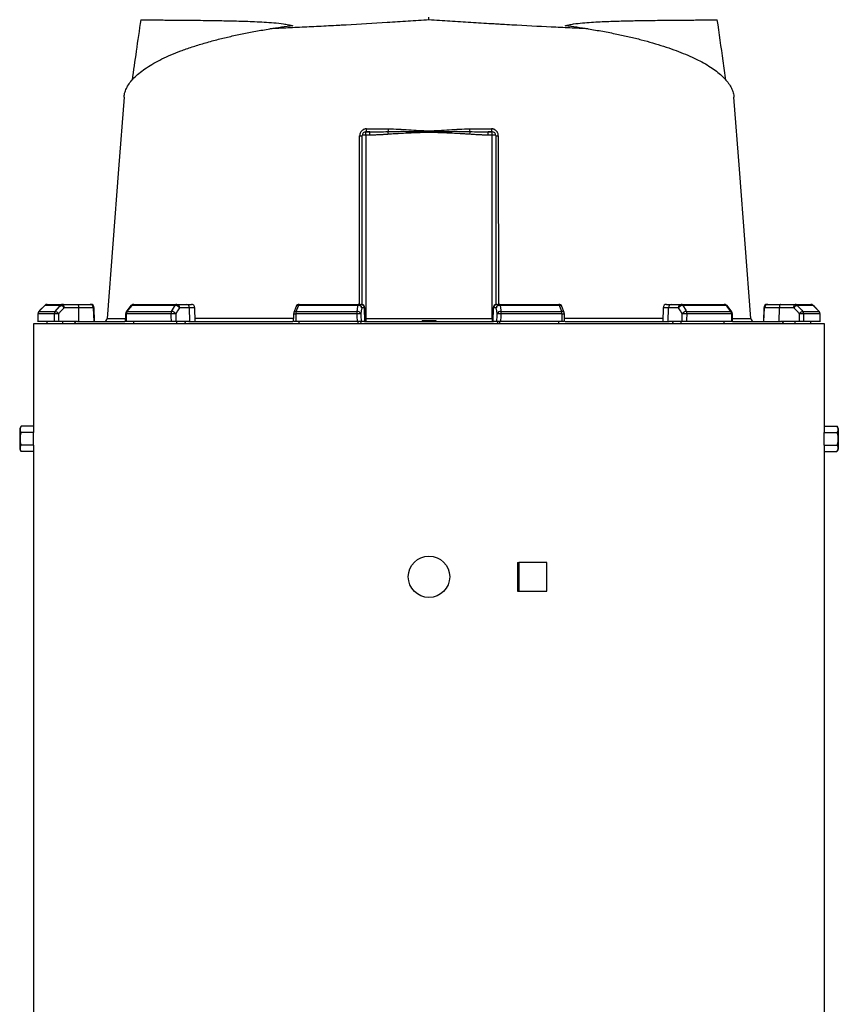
# Model space of a CAD drawing. Header units: millimetres. Extents: x 2532 to 4347, y 842 to 6038.
# Tile 7 of 9: x 2597 to 4021, y 3440 to 5153. Entities that reach past the tile are written whole.
import ezdxf

# ---------------------------------------------------------------- set-up
doc = ezdxf.new("R2010")
doc.units = ezdxf.units.MM
doc.header["$LTSCALE"] = 2

msp = doc.modelspace()

# ---------------------------------------------------------------- linework, layer by layer
at = {"color": 7, "linetype": 'Continuous', "lineweight": 25}
for p, q in [((3309.4, 5152.8), (3309.4, 5157.8)), ((3193.4, 4657.5), (3193.4, 4951.8)), ((3199.4, 4952.3), (3199.4, 4957.8)), ((3199.4, 4957.8), (3206.2, 4957.8)), ((3199.4, 4952.3), (3199.4, 4633.2)), ((3206.2, 4952.3), (3199.4, 4952.3)), ((3206.2, 4952.3), (3206.2, 4957.8)), ((3412.6, 4952.3), (3412.6, 4957.8)), ((3412.6, 4957.8), (3419.4, 4957.8)), ((3419.4, 4952.3), (3412.6, 4952.3)), ((3419.4, 4952.3), (3419.4, 4957.8)), ((3419.4, 4633.2), (3419.4, 4952.3)), ((3425.4, 4951.8), (3425.4, 4657.5)), ((2640.9, 4656), (2630.5, 4645.5)), ((2630.6, 4645.5), (2658.9, 4645.5)), ((2668.7, 4656), (2641, 4656)), ((2645.2, 4657.8), (2672.7, 4657.8)), ((2672.7, 4657.8), (2697.9, 4657.8)), ((2700, 4652), (2674.7, 4652)), ((2697.9, 4657.8), (2719.9, 4657.8)), ((2700.3, 4627.8), (2700, 4652)), ((2725.9, 4652), (2700, 4652)), ((2719.9, 4657.8), (2721, 4657.8)), ((2726.7, 4627.8), (2725.9, 4652)), ((2727.8, 4627.8), (2727, 4652)), ((2791, 4655.5), (2782.7, 4645)), ((2784.2, 4645.5), (2861.6, 4645.5)), ((2868, 4656), (2792.5, 4656)), ((2795.7, 4657.8), (2870.8, 4657.8)), ((2870.8, 4657.8), (2888, 4657.8)), ((2892.6, 4652), (2875.4, 4652)), ((2888, 4657.8), (2896, 4657.8)), ((2893.3, 4627.8), (2892.6, 4652)), ((2902.9, 4627.8), (2902, 4652)), ((3078.2, 4653.9), (3074.3, 4643.4)), ((3078.5, 4645.5), (3184.2, 4645.5)), ((3185.6, 4656), (3082.4, 4656)), ((3083.8, 4657.8), (3186.4, 4657.8)), ((3186.4, 4657.8), (3191.1, 4657.8)), ((3191.1, 4657.8), (3191.6, 4657.8)), ((3197, 4652), (3192.3, 4652)), ((3197.8, 4627.8), (3197, 4652)), ((3198.4, 4627.8), (3197.6, 4652)), ((3421.2, 4652), (3420.4, 4627.8)), ((3421, 4627.8), (3421.8, 4652)), ((3426.5, 4652), (3421.8, 4652)), ((3427.2, 4657.8), (3427.7, 4657.8)), ((3427.7, 4657.8), (3432.4, 4657.8)), ((3432.4, 4657.8), (3535, 4657.8)), ((3536.4, 4656), (3433.2, 4656)), ((3434.6, 4645.5), (3540.3, 4645.5)), ((3544.5, 4643.4), (3540.6, 4653.9)), ((3716.8, 4652), (3715.9, 4627.8)), ((3722.8, 4657.8), (3730.8, 4657.8)), ((3725.5, 4627.8), (3726.2, 4652)), ((3743.5, 4652), (3726.2, 4652)), ((3730.8, 4657.8), (3748, 4657.8)), ((3748, 4657.8), (3823.1, 4657.8)), ((3826.4, 4656), (3750.8, 4656)), ((3757.3, 4645.5), (3834.6, 4645.5)), ((3836.1, 4645), (3827.8, 4655.5)), ((3891.8, 4652), (3891, 4627.8)), ((3892.1, 4627.8), (3893, 4652)), ((3918.9, 4652), (3893, 4652)), ((3897.8, 4657.8), (3898.9, 4657.8)), ((3898.9, 4657.8), (3920.9, 4657.8)), ((3918.6, 4627.8), (3918.9, 4652)), ((3944.1, 4652), (3918.9, 4652)), ((3920.9, 4657.8), (3946.1, 4657.8)), ((3946.1, 4657.8), (3973.6, 4657.8)), ((3977.8, 4656), (3950.1, 4656)), ((3959.9, 4645.5), (3988.2, 4645.5)), ((3988.3, 4645.5), (3977.9, 4656)), ((3988.3, 4645.5), (3977.9, 4656)), ((2657.4, 4627.8), (2628.8, 4627.8)), ((2657.3, 4641.3), (2628.9, 4641.3)), ((2645.2, 4623.8), (2645.2, 4627.8)), ((2698, 4627.8), (2665.2, 4627.8)), ((2672.7, 4623.8), (2672.7, 4627.8)), ((2692, 4623.8), (2695.7, 4627.8)), ((2698, 4627.8), (2780.3, 4627.8)), ((2860.8, 4627.8), (2782.5, 4627.8)), ((2860.4, 4641.3), (2782.8, 4641.3)), ((2795.7, 4623.8), (2795.7, 4627.8)), ((2891.8, 4627.8), (2869.3, 4627.8)), ((2870.8, 4623.8), (2870.8, 4627.8)), ((2884, 4623.8), (2886.5, 4627.8)), ((2891.8, 4627.8), (3072.8, 4627.8)), ((3184.3, 4627.8), (3077.4, 4627.8)), ((3183.9, 4641.3), (3077.9, 4641.3)), ((3083.8, 4623.8), (3083.8, 4627.8)), ((3186.4, 4623.8), (3186.4, 4627.8)), ((3190.7, 4627.8), (3190, 4623.8)), ((3197.4, 4627.8), (3191.3, 4627.8)), ((3197.4, 4627.8), (3421.4, 4627.8)), ((3199.4, 4633.2), (3199.4, 4627.8)), ((3199.4, 4633.2), (3419.4, 4633.2)), ((3297.3, 4629.8), (3297.4, 4627.8)), ((3297.3, 4629.8), (3309.4, 4629.8)), ((3309.4, 4629.8), (3309.4, 4627.8)), ((3309.4, 4629.8), (3321.5, 4629.8)), ((3321.5, 4629.8), (3321.4, 4627.8)), ((3419.4, 4633.2), (3419.4, 4627.8)), ((3427.5, 4627.8), (3421.4, 4627.8)), ((3428.2, 4627.8), (3428.9, 4623.8)), ((3432.4, 4623.8), (3432.4, 4627.8)), ((3541.4, 4627.8), (3434.5, 4627.8)), ((3540.9, 4641.3), (3435, 4641.3)), ((3535, 4623.8), (3535, 4627.8)), ((3546.2, 4627.8), (3727.1, 4627.8)), ((3749.5, 4627.8), (3727.1, 4627.8)), ((3732.3, 4627.8), (3734.9, 4623.8)), ((3748, 4623.8), (3748, 4627.8)), ((3836.3, 4627.8), (3758, 4627.8)), ((3836, 4641.3), (3758.4, 4641.3)), ((3823.1, 4623.8), (3823.1, 4627.8)), ((3838.5, 4627.8), (3920.8, 4627.8)), ((3868.8, 4633.3), (3868.8, 4633.3)), ((3953.7, 4627.8), (3920.8, 4627.8)), ((3923.1, 4627.8), (3926.9, 4623.8)), ((3946.1, 4623.8), (3946.1, 4627.8)), ((3990, 4627.8), (3961.4, 4627.8)), ((3989.9, 4641.3), (3961.5, 4641.3)), ((3973.6, 4623.8), (3973.6, 4627.8)), ((2621.4, 4623.8), (2621.4, 4445.7)), ((3997.4, 4623.8), (2621.4, 4623.8)), ((3997.4, 4445.7), (3997.4, 4623.8)), ((2599.7, 4445.7), (2597.4, 4441.8)), ((2597.4, 4441.8), (2597.4, 4423.8)), ((2621.4, 4445.7), (2599.7, 4445.7)), ((3997.4, 4445.7), (4019.1, 4445.7)), ((4021.4, 4441.8), (4019.1, 4445.7)), ((4021.4, 4441.8), (4021.4, 4423.8)), ((2597.4, 4423.8), (2597.4, 4405.8)), ((2621.7, 4434.7), (2599.7, 4434.7)), ((2621.7, 4412.8), (2621.7, 4434.7)), ((3997.1, 4412.8), (3997.1, 4434.7)), ((3997.1, 4434.7), (4019.1, 4434.7)), ((4021.4, 4423.8), (4021.4, 4405.8)), ((2597.4, 4405.8), (2599.7, 4401.8)), ((2621.7, 4412.8), (2599.7, 4412.8)), ((3997.1, 4412.8), (4019.1, 4412.8)), ((4019.1, 4401.8), (4021.4, 4405.8)), ((2621.4, 4401.8), (2599.7, 4401.8)), ((2621.4, 4401.8), (2621.4, 2373.8)), ((3997.4, 2373.8), (3997.4, 4401.8)), ((3997.4, 4401.8), (4019.1, 4401.8)), ((3463.2, 4208.8), (3463.2, 4158.8)), ((3463.2, 4208.8), (3465.9, 4208.8)), ((3465.9, 4208.8), (3465.9, 4158.8)), ((3514.2, 4208.8), (3465.9, 4208.8)), ((3514.2, 4158.8), (3514.2, 4208.8)), ((3463.2, 4158.8), (3465.9, 4158.8)), ((3465.9, 4158.8), (3514.2, 4158.8))]:
    msp.add_line(p, q, dxfattribs=at)
at = {"color": 8, "linetype": 'Continuous', "lineweight": 25}
for p, q in [((2630.5, 4645.5), (2630.6, 4645.5)), ((2640.9, 4656), (2641, 4656)), ((2727, 4652), (2725.9, 4652)), ((2902, 4652), (2892.6, 4652)), ((3197.6, 4652), (3197, 4652)), ((3421.8, 4652), (3421.2, 4652)), ((3726.2, 4652), (3716.8, 4652)), ((3893, 4652), (3891.8, 4652)), ((3977.8, 4656), (3977.9, 4656)), ((3988.2, 4645.5), (3988.3, 4645.5)), ((2628.8, 4641.3), (2628.9, 4641.3)), ((3989.9, 4641.3), (3990, 4641.3))]:
    msp.add_line(p, q, dxfattribs=at)
at = {"color": 7, "linetype": 'Continuous', "lineweight": 25, "flags": 128}
for points in [[(2778.9, 5018.5), (2769.4, 4893), (2749.8, 4633.3)], [(3869, 4633.3), (3849.4, 4893), (3839.9, 5018.5)], [(2641, 4656), (2632.6, 4647.5), (2630.6, 4645.5)], [(2658.9, 4645.5), (2666.8, 4654), (2668.7, 4656)], [(2674.7, 4652), (2669.8, 4646.6), (2665, 4641.5)], [(2674.7, 4652), (2674.7, 4653.1), (2674.5, 4654.2), (2674.4, 4655.2), (2674.1, 4656.1), (2673.8, 4656.8), (2673.4, 4657.3), (2673.1, 4657.7), (2672.7, 4657.8)], [(2697.9, 4657.8), (2698.3, 4657.7), (2698.7, 4657.3), (2699, 4656.8), (2699.3, 4656.1), (2699.6, 4655.2), (2699.8, 4654.2), (2699.9, 4653.1), (2700, 4652)], [(2792.5, 4656), (2785.8, 4647.5), (2784.2, 4645.5)], [(2861.6, 4645.5), (2866.8, 4654), (2868, 4656)], [(2875.4, 4652), (2872.1, 4646.6), (2868.9, 4641.5)], [(3082.4, 4656), (3079.2, 4647.5), (3078.5, 4645.5)], [(3184.2, 4645.5), (3185.4, 4654), (3185.6, 4656)], [(3185.6, 4656), (3185.7, 4656.4), (3185.8, 4656.8), (3185.9, 4657.1), (3186, 4657.3), (3186.1, 4657.5), (3186.2, 4657.6), (3186.3, 4657.7), (3186.4, 4657.8)], [(3192.3, 4652), (3191.6, 4646.6), (3190.9, 4641.5)], [(3428, 4641.5), (3427.3, 4646.6), (3426.5, 4652)], [(3433.2, 4656), (3433.1, 4656.4), (3433, 4656.8), (3432.9, 4657.1), (3432.8, 4657.3), (3432.7, 4657.5), (3432.6, 4657.6), (3432.5, 4657.7), (3432.4, 4657.8)], [(3433.2, 4656), (3434.4, 4647.5), (3434.6, 4645.5)], [(3540.3, 4645.5), (3537.2, 4654), (3536.4, 4656)], [(3749.9, 4641.5), (3746.8, 4646.6), (3743.5, 4652)], [(3750.8, 4656), (3756, 4647.5), (3757.3, 4645.5)], [(3834.6, 4645.5), (3827.9, 4654), (3826.4, 4656)], [(3920.9, 4657.8), (3920.5, 4657.7), (3920.1, 4657.3), (3919.8, 4656.8), (3919.5, 4656.1), (3919.2, 4655.2), (3919, 4654.2), (3918.9, 4653.1), (3918.9, 4652)], [(3944.1, 4652), (3944.1, 4653.1), (3944.3, 4654.2), (3944.5, 4655.2), (3944.7, 4656.1), (3945, 4656.8), (3945.4, 4657.3), (3945.8, 4657.7), (3946.1, 4657.8)], [(3953.8, 4641.5), (3949.1, 4646.6), (3944.1, 4652)], [(3950.1, 4656), (3958, 4647.5), (3959.9, 4645.5)], [(3988.2, 4645.5), (3979.8, 4654), (3977.8, 4656)], [(2628.8, 4641.3), (2628.8, 4637.9), (2628.7, 4627.5)], [(2781.4, 4641.4), (2781.3, 4638), (2781.1, 4627.6)], [(3073.9, 4641.5), (3073.8, 4638), (3073.4, 4627.7)], [(3545.4, 4627.7), (3545.3, 4631.1), (3544.9, 4641.5)], [(3837.7, 4627.6), (3837.6, 4631.1), (3837.4, 4641.4)], [(3990.1, 4627.5), (3990.1, 4631), (3990, 4641.3)]]:
    msp.add_lwpolyline(points, dxfattribs=at)
at = {"color": 7, "linetype": 'Continuous', "lineweight": 25}
msp.add_circle((3309.4, 4183.8), 36, dxfattribs=at)
for centre, radius, start, end in [((3189.8, 4962), 10.9, 264.9899, 289.5045), ((3199.4, 4951.8), 6, 90, 180), ((3197.9, 4934.7), 17.7, 85.1662, 104.7959), ((3193.6, 4962), 7.15, 323.8872, 9.4318), ((3216.1, 4962.9), 22.9, 348.7876, 0.5467), ((2779.3, 4918), 460.9, 4.4467, 5.0408), ((3402.8, 4962.9), 22.9, 179.4533, 191.2124), ((3839.5, 4918), 460.9, 174.9592, 175.5533), ((3425.2, 4962), 7.15, 170.5682, 216.1128), ((3419.4, 4951.8), 6, 0, 90), ((3420.9, 4934.7), 17.7, 75.2041, 94.8338), ((3429, 4962), 10.9, 250.4955, 275.0101), ((2634.8, 4641.3), 6, 135.2539, 179.637), ((2634.9, 4641.3), 6.05, 135.5932, 180.0808), ((2645.2, 4651.8), 6, 90, 135.2531), ((2645.2, 4651.9), 5.85, 90.0856, 135.6015), ((2663.5, 4641.3), 6.19, 137.0857, 180.2687), ((2655.6, 4634), 12, 38.6968, 73.9156), ((2672.7, 4652.3), 5.5, 90.3196, 137.1257), ((2665.4, 4644.5), 12, 38.6888, 73.9318), ((2719.9, 4651.8), 5.95, 1.5759, 89.6077), ((2721, 4651.8), 6, 2, 90), ((2787.4, 4641.3), 6, 141.7362, 178.702), ((2789.9, 4641.4), 7.05, 144.1248, 180.8866), ((2795.7, 4651.8), 6, 90, 141.7354), ((2795.8, 4653.7), 4.11, 92.0057, 145.1448), ((2868.3, 4641.4), 7.91, 148.826, 181.088), ((2861.2, 4636.1), 9.46, 34.9374, 87.527), ((2871, 4654.4), 3.41, 93.8855, 151.1824), ((2867.6, 4646.6), 9.46, 34.9344, 87.5441), ((2870, 4652.4), 5.38, 355.0821, 81.7652), ((2887.3, 4652.4), 5.38, 355.0821, 81.7652), ((2896, 4651.8), 6, 2, 90), ((3079.9, 4641.3), 6, 159.447, 178.1151), ((3091.8, 4641.5), 13.9, 163.2735, 180.9463), ((3083.8, 4651.8), 6, 90, 159.4465), ((3084.5, 4655.8), 2.12, 108.9767, 173.2704), ((3208.9, 4641.5), 25.1, 170.8308, 180.5735), ((3184.9, 4639.1), 6.42, 21.4781, 96.2386), ((3186.3, 4649.6), 6.42, 21.4807, 96.2571), ((3186.4, 4651.8), 5.95, 1.5447, 89.5785), ((3191, 4651.8), 5.95, 1.5447, 89.5785), ((3191.6, 4651.8), 6, 2, 90), ((3427.2, 4651.8), 6, 90, 178), ((3427.8, 4651.8), 5.95, 90.4215, 178.4553), ((3432.5, 4651.8), 5.95, 90.4215, 178.4553), ((3432.5, 4649.6), 6.42, 83.7429, 158.5193), ((3433.9, 4639.1), 6.42, 83.7614, 158.5219), ((3409.9, 4641.5), 25.1, 359.4265, 9.1692), ((3535, 4651.8), 6, 20.5535, 90), ((3534.3, 4655.8), 2.12, 6.7296, 71.0233), ((3527, 4641.5), 13.9, 359.0537, 16.7265), ((3538.9, 4641.3), 6, 1.8849, 20.553), ((3722.8, 4651.8), 6, 90, 178), ((3731.5, 4652.4), 5.38, 98.2348, 184.9179), ((3748.8, 4652.4), 5.38, 98.2348, 184.9179), ((3751.2, 4646.6), 9.46, 92.4559, 145.0656), ((3747.8, 4654.4), 3.41, 28.8176, 86.1145), ((3757.7, 4636.1), 9.46, 92.473, 145.0626), ((3750.5, 4641.4), 7.91, 358.912, 31.174), ((3823.1, 4651.8), 6, 38.2646, 90), ((3823, 4653.7), 4.11, 34.8552, 87.9943), ((3828.9, 4641.4), 7.05, 359.1134, 35.8752), ((3831.4, 4641.3), 6, 1.298, 38.2638), ((3897.8, 4651.8), 6, 90, 178), ((3898.9, 4651.8), 5.95, 90.3923, 178.4241), ((3953.5, 4644.5), 12, 106.0682, 141.3112), ((3946.1, 4652.3), 5.5, 42.8743, 89.6804), ((3963.2, 4634), 12, 106.0844, 141.3032), ((3955.3, 4641.3), 6.19, 359.7313, 42.9143), ((3973.6, 4651.8), 6, 44.7469, 90), ((3973.6, 4651.9), 5.85, 44.3985, 89.9144), ((3983.9, 4641.3), 6.05, 359.9192, 44.4068), ((3984, 4641.3), 6, 0.363, 44.7461), ((2664.1, 4533.4), 108.1, 89.5133, 93.6001), ((2743.8, 4633.8), 6, 270.0181, 356.0131), ((2870, 4425), 216.5, 90.2902, 92.5367), ((3199.4, 4238.5), 403, 91.2176, 92.2123), ((3419.4, 4238.5), 403, 87.7877, 88.7824), ((3748.8, 4425), 216.5, 87.4633, 89.7098), ((3875, 4633.8), 6, 183.7889, 269.9009), ((3954.7, 4533.4), 108.1, 86.3999, 90.4867)]:
    msp.add_arc(centre, radius, start, end, dxfattribs=at)
at = {"color": 8, "linetype": 'Continuous', "lineweight": 25}
for centre, radius, start, end in [((2783.9, 4643.8), 1.71, 82.1667, 136.9647), ((2792.2, 4654.3), 1.71, 82.127, 137.0045), ((3077.9, 4641.5), 4.07, 81.6182, 152.3145), ((3081.8, 4652), 4.07, 81.585, 152.4073), ((3537, 4652), 4.07, 27.5644, 98.4179), ((3540.9, 4641.5), 4.07, 27.6855, 98.3818), ((3826.6, 4654.3), 1.71, 42.9918, 97.8734), ((3834.9, 4643.8), 1.71, 43.0353, 97.8333), ((2782.7, 4647.7), 6.4, 258.1205, 271.0358), ((3079.7, 4718.4), 77.1, 265.6846, 268.6513), ((3540.4, 4693.1), 51.8, 270.6238, 275.0404), ((3836.1, 4647.7), 6.41, 268.9749, 281.8624)]:
    msp.add_arc(centre, radius, start, end, dxfattribs=at)
at = {"color": 7, "linetype": 'Continuous', "lineweight": 25}
for centre, major_axis, ratio, start_param, end_param in [((3338.6, 4964.3), (693.1, 0), 0.278119, 1.964434, 2.028043), ((3280.3, 4964.3), (693.1, 0), 0.278119, 1.11355, 1.177159), ((3309.4, 4485.8), (120.3, 19644.5), 0.03469, 1.563096, 1.563784), ((3309.4, 4485.8), (-236.9, 19644.5), 0.033097, 1.562485, 1.563173), ((3311.5, 4486.1), (-234.9, 19644.5), 0.03281, 1.562491, 1.56319), ((3309.4, 4485.8), (445.1, 19644.5), 0.026971, 1.563495, 1.564183), ((3309.4, 4485.8), (-530.4, 19644.5), 0.022626, 1.562273, 1.562961), ((3314, 4486.1), (-525.8, 19644.5), 0.022431, 1.562283, 1.562982), ((3309.4, 4485.8), (650.4, 19644.5), 0.012035, 1.563282, 1.56397), ((3309.4, 4485.8), (-681.5, 19644.5), 0.00611, 1.562672, 1.56336), ((3315.3, 4486.1), (-675.6, 19644.5), 0.006057, 1.562675, 1.563374), ((3303.5, 4486.1), (675.6, 19644.5), 0.006057, 4.719811, 4.72051), ((3309.4, 4485.8), (681.5, 19644.5), 0.00611, 4.719826, 4.720514), ((3309.4, 4485.8), (-650.4, 19644.5), 0.012035, 4.719215, 4.719903), ((3304.8, 4486.1), (525.8, 19644.5), 0.022431, 4.720203, 4.720902), ((3309.4, 4485.8), (530.4, 19644.5), 0.022626, 4.720224, 4.720912), ((3309.4, 4485.8), (-445.1, 19644.5), 0.026971, 4.719002, 4.71969), ((3307.4, 4486.1), (234.9, 19644.5), 0.03281, 4.719995, 4.720694), ((3309.4, 4485.8), (236.9, 19644.5), 0.033097, 4.720013, 4.720701), ((3309.4, 4485.8), (-120.3, 19644.5), 0.03469, 4.719401, 4.720089), ((3309.4, 4445.7), (688, 0), 0.57735, 3.141593, 3.169212), ((3309.4, 4445.7), (688, 0), 0.57735, 6.255566, 6.283185), ((3309.4, 4401.8), (688, 0), 0.57735, 3.113973, 3.141593), ((3309.4, 4401.8), (688, 0), 0.57735, 0, 0.02762)]:
    msp.add_ellipse(centre, major_axis=major_axis, ratio=ratio, start_param=start_param, end_param=end_param, dxfattribs=at)
at = {"color": 8, "linetype": 'Continuous', "lineweight": 25}
for centre, start_param, end_param in [((3199.4, 4633.8), 4.516254, 4.712389), ((3419.4, 4633.8), 4.712389, 4.908524)]:
    msp.add_ellipse(centre, major_axis=(6, 0), ratio=0.087156, start_param=start_param, end_param=end_param, dxfattribs=at)
at = {"color": 7, "linetype": 'Continuous', "lineweight": 25}
for points, knots in [([(2807.9, 5153.1), (2805.3, 5134.8), (2800.3, 5099.8), (2795.2, 5064.7), (2792.8, 5047.9)], [0, 0, 0, 0, 0.520782, 1, 1, 1, 1]), ([(2808, 5153.1), (2808, 5153.1), (2807.7, 5153.1), (2808.7, 5153), (2811.3, 5153), (2815.6, 5152.9), (2821.5, 5152.9), (2829.1, 5152.8), (2838.4, 5152.7), (2849.3, 5152.6), (2861.6, 5152.5), (2875.3, 5152.4), (2890.5, 5152.2), (2907.3, 5152.1), (2925.6, 5151.9), (2943.2, 5151.6), (2959.7, 5151.3), (2974.6, 5150.9), (2990.1, 5150.5), (3006.1, 5149.9), (3022.6, 5149), (3039.5, 5147.9), (3053.6, 5146.4), (3064.9, 5144.6), (3070.1, 5143.1), (3072.7, 5142.3)], [0, 0, 0, 0, 0.005186, 0.058945, 0.111229, 0.163552, 0.215836, 0.269629, 0.323465, 0.377258, 0.429699, 0.482181, 0.534623, 0.588534, 0.642488, 0.696402, 0.733986, 0.771571, 0.80934, 0.84711, 0.885212, 0.923346, 0.961555, 0.980731, 1, 1, 1, 1]), ([(3309.4, 5152.8), (3297.2, 5152), (3285, 5151.2), (3260.8, 5149.6), (3248.8, 5148.9), (3212.7, 5146.6), (3188.9, 5145.2), (3162.4, 5143.7), (3159.4, 5143.6), (3153.6, 5143.2), (3150.7, 5143.1), (3142, 5142.6), (3136.2, 5142.3), (3119, 5141.4), (3107.8, 5140.8), (3085.7, 5139.7), (3074.8, 5139.2), (3053.4, 5138.2), (3042.9, 5137.7), (3032.6, 5137.3)], [0, 0, 0, 0, 0.125, 0.125, 0.25, 0.25, 0.5, 0.5, 0.53125, 0.53125, 0.5625, 0.5625, 0.625, 0.625, 0.75, 0.75, 0.875, 0.875, 1, 1, 1, 1]), ([(3586.3, 5137.3), (3581.1, 5137.5), (3575.8, 5137.7), (3565.3, 5138.2), (3559.9, 5138.5), (3543.9, 5139.2), (3533, 5139.7), (3499.8, 5141.4), (3477.1, 5142.6), (3447.9, 5144.2), (3442, 5144.5), (3433.1, 5145.1), (3430.1, 5145.2), (3424.2, 5145.6), (3421.2, 5145.7), (3406.2, 5146.6), (3394.2, 5147.4), (3370.1, 5148.9), (3358, 5149.6), (3333.8, 5151.2), (3321.6, 5152), (3309.4, 5152.8)], [0, 0, 0, 0, 0.0625, 0.0625, 0.125, 0.125, 0.25, 0.25, 0.5, 0.5, 0.5625, 0.5625, 0.59375, 0.59375, 0.625, 0.625, 0.75, 0.75, 0.875, 0.875, 1, 1, 1, 1]), ([(3546.1, 5142.3), (3548.5, 5143), (3553.2, 5144.4), (3563.4, 5146.2), (3576.4, 5147.7), (3597.1, 5149.1), (3622.3, 5150.3), (3651, 5151.2), (3675.1, 5151.6), (3694.8, 5151.9), (3710.9, 5152.1), (3726.9, 5152.2), (3742.5, 5152.4), (3757.4, 5152.5), (3770.6, 5152.6), (3782.2, 5152.7), (3792, 5152.8), (3799.5, 5152.9), (3805.1, 5152.9), (3808.7, 5153), (3810.7, 5153.1), (3810.7, 5153.1), (3810.7, 5153.1)], [0, 0, 0, 0, 0.017468, 0.035065, 0.069973, 0.104891, 0.174901, 0.244836, 0.314763, 0.362267, 0.409798, 0.457301, 0.514002, 0.570754, 0.627454, 0.686074, 0.74475, 0.80337, 0.856096, 0.908863, 0.961589, 1, 1, 1, 1]), ([(3826, 5047.9), (3824.4, 5059.1), (3819.3, 5094.2), (3814.3, 5129.3), (3810.9, 5153.1)], [0, 0, 0, 0, 0.3195707, 1, 1, 1, 1]), ([(2779.1, 5018.5), (2779.1, 5019.3), (2779.2, 5023.1), (2781.1, 5029.5), (2784.9, 5037.7), (2790.5, 5045.7), (2797.8, 5053.8), (2807, 5061.7), (2817.9, 5069.7), (2830.5, 5077.3), (2844.7, 5084.8), (2860.3, 5091.9), (2877.7, 5098.9), (2896.9, 5105.7), (2917.8, 5112.2), (2939.5, 5118.2), (2961.6, 5123.6), (2984.1, 5128.5), (3007.7, 5133.1), (3024.3, 5135.9), (3032.6, 5137.3)], [0, 0, 0, 0, 0.018575, 0.078777, 0.136481, 0.194229, 0.251933, 0.311283, 0.37068, 0.430029, 0.488119, 0.546255, 0.604342, 0.66429, 0.724292, 0.784236, 0.837833, 0.891429, 0.945714, 1, 1, 1, 1]), ([(3586.3, 5137.3), (3594.8, 5135.9), (3611.8, 5133), (3635.7, 5128.3), (3658, 5123.4), (3678.9, 5118.3), (3698.8, 5112.8), (3717.7, 5107), (3735.5, 5100.9), (3752, 5094.6), (3767.2, 5088.1), (3781, 5081.3), (3793.5, 5074.3), (3804.7, 5067.1), (3814.4, 5059.6), (3822.7, 5052), (3829.5, 5044.2), (3834.7, 5036.2), (3838.2, 5028.1), (3839.8, 5022.2), (3839.8, 5018.9), (3839.8, 5018.5)], [0, 0, 0, 0, 0.055751, 0.111697, 0.164218, 0.216779, 0.269301, 0.323269, 0.377279, 0.431249, 0.485279, 0.539349, 0.593381, 0.648813, 0.704285, 0.759718, 0.816908, 0.87414, 0.93133, 0.990123, 1, 1, 1, 1]), ([(3200.7, 4963.2), (3199.9, 4963.2), (3199.1, 4963.1), (3197.6, 4962.8), (3196.9, 4962.5), (3195.5, 4962), (3194.8, 4961.6), (3193.5, 4960.7), (3192.9, 4960.2), (3192, 4959.4), (3191.8, 4959.1), (3191.3, 4958.5), (3191, 4958.2), (3190.4, 4957.2), (3190, 4956.5), (3189.6, 4955.4), (3189.4, 4955), (3189.2, 4954.3), (3189.1, 4953.9), (3188.9, 4952.7), (3188.8, 4952), (3188.8, 4951.2)], [0, 0, 0, 0, 0.125, 0.125, 0.25, 0.25, 0.375, 0.375, 0.5, 0.5, 0.5625, 0.5625, 0.625, 0.625, 0.75, 0.75, 0.8125, 0.8125, 0.875, 0.875, 1, 1, 1, 1]), ([(3200.7, 4963.2), (3207, 4963.1), (3213.4, 4963.1), (3226.1, 4963.1), (3232.5, 4963.1), (3238.9, 4963.1)], [0, 0, 0, 0, 0.5, 0.5, 1, 1, 1, 1]), ([(3206.2, 4957.8), (3211.6, 4957.8), (3217, 4957.8), (3227.7, 4958.1), (3233.1, 4958.3), (3238.5, 4958.5)], [0, 0, 0, 0, 0.5, 0.5, 1, 1, 1, 1]), ([(3238.9, 4953.7), (3237.7, 4953.6), (3235.5, 4953.5), (3232.2, 4953.2), (3228.9, 4953), (3225.7, 4952.8), (3222.2, 4952.7), (3218.4, 4952.5), (3214.2, 4952.4), (3210.2, 4952.3), (3207.5, 4952.3), (3206.2, 4952.3)], [0, 0, 0, 0, 0.104816, 0.207215, 0.307202, 0.40478, 0.499954, 0.630563, 0.75743, 0.88057, 1, 1, 1, 1]), ([(3238.5, 4958.5), (3244.4, 4958.7), (3250.3, 4958.8), (3262.1, 4958.9), (3268, 4958.9), (3279.8, 4958.7), (3285.8, 4958.6), (3297.6, 4958.5), (3303.5, 4958.4), (3315.3, 4958.4), (3321.2, 4958.5), (3333.1, 4958.6), (3339, 4958.7), (3350.8, 4958.9), (3356.7, 4958.9), (3368.5, 4958.8), (3374.4, 4958.7), (3380.3, 4958.5)], [0, 0, 0, 0, 0.125, 0.125, 0.25, 0.25, 0.375, 0.375, 0.5, 0.5, 0.625, 0.625, 0.75, 0.75, 0.875, 0.875, 1, 1, 1, 1]), ([(3238.9, 4963.1), (3244.8, 4963.1), (3250.6, 4963), (3262.3, 4962.5), (3268.2, 4962.1), (3279.9, 4961.3), (3285.8, 4960.9), (3294.6, 4960.3), (3297.6, 4960.2), (3303.4, 4959.9), (3306.4, 4959.9), (3312.3, 4959.9), (3315.3, 4959.9), (3321.2, 4960.2), (3324.1, 4960.3), (3332.9, 4960.9), (3338.8, 4961.3), (3350.6, 4962.1), (3356.4, 4962.5), (3368.2, 4963), (3374, 4963.1), (3379.9, 4963.1)], [0, 0, 0, 0, 0.125, 0.125, 0.25, 0.25, 0.375, 0.375, 0.4375, 0.4375, 0.5, 0.5, 0.5625, 0.5625, 0.625, 0.625, 0.75, 0.75, 0.875, 0.875, 1, 1, 1, 1]), ([(3379.9, 4953.7), (3378.9, 4953.8), (3376.7, 4954), (3373.3, 4954.2), (3369.8, 4954.4), (3366.1, 4954.7), (3360.7, 4955), (3353.6, 4955.4), (3341.8, 4955.9), (3330, 4956.4), (3318.2, 4956.7), (3309.4, 4956.8), (3300.6, 4956.7), (3288.8, 4956.4), (3277, 4955.9), (3265.2, 4955.4), (3257.3, 4954.9), (3250.3, 4954.5), (3244.5, 4954.1), (3240.7, 4953.9), (3238.9, 4953.7)], [0, 0, 0, 0, 0.022719, 0.046582, 0.071589, 0.09774, 0.125036, 0.186114, 0.250071, 0.375092, 0.437604, 0.500132, 0.562638, 0.62512, 0.750066, 0.813982, 0.875017, 0.919854, 0.961514, 1, 1, 1, 1]), ([(3412.6, 4952.3), (3411.8, 4952.3), (3410.3, 4952.3), (3408.1, 4952.3), (3405.8, 4952.4), (3403.5, 4952.4), (3401.1, 4952.5), (3398.7, 4952.6), (3395.3, 4952.7), (3390.9, 4953), (3385.5, 4953.3), (3381.8, 4953.6), (3379.9, 4953.7)], [0, 0, 0, 0, 0.067781, 0.136771, 0.206972, 0.278388, 0.351022, 0.424878, 0.499957, 0.659943, 0.826617, 1, 1, 1, 1]), ([(3430, 4951.2), (3430, 4952), (3429.9, 4952.8), (3429.6, 4954.3), (3429.4, 4955.1), (3428.9, 4956.1), (3428.8, 4956.5), (3428.4, 4957.2), (3428.2, 4957.5), (3427.5, 4958.5), (3427, 4959.1), (3425.9, 4960.2), (3425.3, 4960.7), (3424, 4961.6), (3423.4, 4962), (3422.3, 4962.4), (3421.9, 4962.5), (3421.2, 4962.8), (3420.8, 4962.9), (3419.7, 4963.1), (3418.9, 4963.2), (3418.1, 4963.2)], [0, 0, 0, 0, 0.125, 0.125, 0.25, 0.25, 0.3125, 0.3125, 0.375, 0.375, 0.5, 0.5, 0.625, 0.625, 0.75, 0.75, 0.8125, 0.8125, 0.875, 0.875, 1, 1, 1, 1]), ([(2665.2, 4627.8), (2664.8, 4627.8), (2664.4, 4627.8), (2663.6, 4627.8), (2663.2, 4627.8), (2662.4, 4627.8), (2662, 4627.8), (2661.3, 4627.8), (2660.9, 4627.8), (2660.2, 4627.8), (2659.9, 4627.8), (2659.2, 4627.8), (2658.9, 4627.8), (2658.4, 4627.8), (2658.2, 4627.8), (2657.8, 4627.8), (2657.6, 4627.8), (2657.4, 4627.8)], [0, 0, 0, 0, 0.125, 0.125, 0.25, 0.25, 0.375, 0.375, 0.5, 0.5, 0.625, 0.625, 0.75, 0.75, 0.875, 0.875, 1, 1, 1, 1]), ([(2782.5, 4627.8), (2782.2, 4627.8), (2781.4, 4627.8), (2781, 4627.8), (2781.1, 4627.8), (2781.1, 4627.8)], [0, 0, 0, 0, 0.478502, 0.957008, 1, 1, 1, 1]), ([(2869.3, 4627.8), (2869, 4627.8), (2868.7, 4627.8), (2868.1, 4627.8), (2867.8, 4627.8), (2867.1, 4627.8), (2866.7, 4627.8), (2866, 4627.8), (2865.6, 4627.8), (2864.8, 4627.8), (2864.4, 4627.8), (2863.6, 4627.8), (2863.2, 4627.8), (2862.5, 4627.8), (2862.1, 4627.8), (2861.4, 4627.8), (2861.1, 4627.8), (2860.8, 4627.8)], [0, 0, 0, 0, 0.125, 0.125, 0.25, 0.25, 0.375, 0.375, 0.5, 0.5, 0.625, 0.625, 0.75, 0.75, 0.875, 0.875, 1, 1, 1, 1]), ([(3077.4, 4627.8), (3076.8, 4627.8), (3075.6, 4627.8), (3074.3, 4627.8), (3073.5, 4627.8), (3073.5, 4627.8), (3073.5, 4627.8)], [0, 0, 0, 0, 0.274616, 0.549235, 0.823778, 1, 1, 1, 1]), ([(3191.3, 4627.8), (3191.3, 4627.8), (3191.1, 4627.8), (3190.9, 4627.8), (3190.7, 4627.8), (3190.3, 4627.8), (3190, 4627.8), (3189.5, 4627.8), (3189.2, 4627.8), (3188.5, 4627.8), (3188.2, 4627.8), (3187.4, 4627.8), (3187.1, 4627.8), (3186.3, 4627.8), (3185.9, 4627.8), (3185.1, 4627.8), (3184.7, 4627.8), (3184.3, 4627.8)], [0, 0, 0, 0, 0.125, 0.125, 0.25, 0.25, 0.375, 0.375, 0.5, 0.5, 0.625, 0.625, 0.75, 0.75, 0.875, 0.875, 1, 1, 1, 1]), ([(3434.5, 4627.8), (3434.1, 4627.8), (3433.7, 4627.8), (3432.9, 4627.8), (3432.5, 4627.8), (3431.8, 4627.8), (3431.4, 4627.8), (3430.7, 4627.8), (3430.3, 4627.8), (3429.7, 4627.8), (3429.4, 4627.8), (3428.8, 4627.8), (3428.6, 4627.8), (3428.1, 4627.8), (3428, 4627.8), (3427.7, 4627.8), (3427.6, 4627.8), (3427.5, 4627.8)], [0, 0, 0, 0, 0.125, 0.125, 0.25, 0.25, 0.375, 0.375, 0.5, 0.5, 0.625, 0.625, 0.75, 0.75, 0.875, 0.875, 1, 1, 1, 1]), ([(3545.4, 4627.8), (3545.3, 4627.8), (3545.2, 4627.8), (3544.2, 4627.8), (3542.8, 4627.8), (3541.8, 4627.8), (3541.4, 4627.8)], [0, 0, 0, 0, 0.264687, 0.538847, 0.813166, 1, 1, 1, 1]), ([(3758, 4627.8), (3757.7, 4627.8), (3757.4, 4627.8), (3756.7, 4627.8), (3756.4, 4627.8), (3755.6, 4627.8), (3755.2, 4627.8), (3754.4, 4627.8), (3754, 4627.8), (3753.3, 4627.8), (3752.9, 4627.8), (3752.1, 4627.8), (3751.7, 4627.8), (3751, 4627.8), (3750.7, 4627.8), (3750.1, 4627.8), (3749.8, 4627.8), (3749.5, 4627.8)], [0, 0, 0, 0, 0.125, 0.125, 0.25, 0.25, 0.375, 0.375, 0.5, 0.5, 0.625, 0.625, 0.75, 0.75, 0.875, 0.875, 1, 1, 1, 1]), ([(3837.6, 4627.8), (3837.7, 4627.8), (3837.7, 4627.8), (3837.2, 4627.8), (3836.6, 4627.8), (3836.3, 4627.8)], [0, 0, 0, 0, 0.196907, 0.67463, 1, 1, 1, 1]), ([(3961.4, 4627.8), (3961.2, 4627.8), (3961.1, 4627.8), (3960.7, 4627.8), (3960.4, 4627.8), (3959.9, 4627.8), (3959.6, 4627.8), (3959, 4627.8), (3958.6, 4627.8), (3957.9, 4627.8), (3957.5, 4627.8), (3956.8, 4627.8), (3956.4, 4627.8), (3955.6, 4627.8), (3955.2, 4627.8), (3954.4, 4627.8), (3954, 4627.8), (3953.7, 4627.8)], [0, 0, 0, 0, 0.125, 0.125, 0.25, 0.25, 0.375, 0.375, 0.5, 0.5, 0.625, 0.625, 0.75, 0.75, 0.875, 0.875, 1, 1, 1, 1]), ([(2599.7, 4445.7), (2599.2, 4444.8), (2598.7, 4443.9), (2598.2, 4442.1), (2598, 4441.2), (2598, 4439.8), (2598, 4439.3), (2598.2, 4438.4), (2598.3, 4437.9), (2598.7, 4436.5), (2599.2, 4435.6), (2599.7, 4434.7)], [0, 0, 0, 0, 0.25, 0.25, 0.5, 0.5, 0.625, 0.625, 0.75, 0.75, 1, 1, 1, 1]), ([(4019.1, 4445.7), (4019.7, 4444.8), (4020.1, 4443.9), (4020.7, 4442.1), (4020.8, 4441.2), (4020.8, 4439.8), (4020.8, 4439.3), (4020.6, 4438.4), (4020.5, 4437.9), (4020.1, 4436.5), (4019.7, 4435.6), (4019.1, 4434.7)], [0, 0, 0, 0, 0.25, 0.25, 0.5, 0.5, 0.625, 0.625, 0.75, 0.75, 1, 1, 1, 1]), ([(2599.7, 4434.7), (2599.2, 4432.9), (2598.7, 4431.1), (2598.1, 4427.5), (2598, 4425.6), (2598, 4421.9), (2598.2, 4420), (2598.7, 4416.4), (2599.2, 4414.6), (2599.7, 4412.8)], [0, 0, 0, 0, 0.25, 0.25, 0.5, 0.5, 0.75, 0.75, 1, 1, 1, 1]), ([(4019.1, 4434.7), (4019.7, 4432.9), (4020.1, 4431.1), (4020.7, 4427.5), (4020.8, 4425.6), (4020.8, 4421.9), (4020.7, 4420), (4020.1, 4416.4), (4019.6, 4414.6), (4019.1, 4412.8)], [0, 0, 0, 0, 0.25, 0.25, 0.5, 0.5, 0.75, 0.75, 1, 1, 1, 1]), ([(2599.7, 4412.8), (2599.2, 4411.9), (2598.7, 4411), (2598.2, 4409.2), (2598, 4408.3), (2598, 4406.9), (2598, 4406.4), (2598.2, 4405.5), (2598.3, 4405), (2598.7, 4403.6), (2599.2, 4402.7), (2599.7, 4401.8)], [0, 0, 0, 0, 0.25, 0.25, 0.5, 0.5, 0.625, 0.625, 0.75, 0.75, 1, 1, 1, 1]), ([(4019.1, 4412.8), (4019.7, 4411.9), (4020.1, 4411), (4020.7, 4409.2), (4020.8, 4408.3), (4020.8, 4406.9), (4020.8, 4406.4), (4020.6, 4405.5), (4020.5, 4405), (4020.1, 4403.6), (4019.7, 4402.7), (4019.1, 4401.8)], [0, 0, 0, 0, 0.25, 0.25, 0.5, 0.5, 0.625, 0.625, 0.75, 0.75, 1, 1, 1, 1])]:
    msp.add_open_spline(points, degree=3, knots=knots, dxfattribs=at)
for points in [[(3206.2, 4957.8), (3204, 4957.8), (3201.7, 4957.8), (3199.4, 4957.8)], [(3379.9, 4963.1), (3392.7, 4963.1), (3405.4, 4963.1), (3418.1, 4963.2)], [(3380.3, 4958.5), (3391.1, 4958.1), (3401.8, 4957.8), (3412.6, 4957.8)], [(3419.4, 4957.8), (3417.1, 4957.8), (3414.9, 4957.8), (3412.6, 4957.8)]]:
    msp.add_open_spline(points, degree=3, dxfattribs=at)
at = {"color": 8, "linetype": 'Continuous', "lineweight": 25}
for points, knots in [([(3188.7, 4657.8), (3188.7, 4676.4), (3188.8, 4721.5), (3188.8, 4787.6), (3188.8, 4850.9), (3188.8, 4903.6), (3188.8, 4935.3), (3188.8, 4951.2)], [0, 0, 0, 0, 0.189911, 0.461266, 0.67458, 0.837261, 1, 1, 1, 1]), ([(3430, 4951.2), (3430, 4924.9), (3430, 4872.4), (3430, 4798.5), (3430.1, 4735), (3430.1, 4689.8), (3430.1, 4665.8), (3430.1, 4657.8)], [0, 0, 0, 0, 0.269231, 0.538725, 0.755093, 0.918106, 1, 1, 1, 1]), ([(2750, 4633.3), (2750, 4633.3), (2749.8, 4633.3), (2751.3, 4633.3), (2754.3, 4633.3), (2759, 4633.3), (2765.6, 4633.3), (2772.9, 4633.3), (2778.8, 4633.3), (2781.2, 4633.3)], [0, 0, 0, 0, 0.07089, 0.227047, 0.383204, 0.548619, 0.714163, 0.879579, 1, 1, 1, 1]), ([(2902.7, 4633.5), (2908.8, 4633.5), (2922.1, 4633.6), (2944, 4633.6), (2968.1, 4633.6), (2993.5, 4633.7), (3020.1, 4633.7), (3046.9, 4633.8), (3065.1, 4633.8), (3073.6, 4633.8)], [0, 0, 0, 0, 0.124944, 0.27134, 0.417847, 0.564242, 0.714896, 0.865673, 1, 1, 1, 1]), ([(3545.2, 4633.8), (3553.6, 4633.8), (3571.3, 4633.8), (3597.6, 4633.7), (3624.2, 4633.7), (3650, 4633.6), (3674, 4633.6), (3696.1, 4633.6), (3709.5, 4633.5), (3716.1, 4633.5)], [0, 0, 0, 0, 0.1315378, 0.2775129, 0.4277116, 0.5780327, 0.7282324, 0.8655025, 1, 1, 1, 1]), ([(3837.6, 4633.3), (3839, 4633.3), (3844, 4633.3), (3850.7, 4633.3), (3857.9, 4633.3), (3863.3, 4633.3), (3867, 4633.3), (3868.9, 4633.3), (3868.8, 4633.3), (3868.8, 4633.3)], [0, 0, 0, 0, 0.0666924, 0.2322714, 0.3979776, 0.5635556, 0.7339521, 0.9044874, 1, 1, 1, 1])]:
    msp.add_open_spline(points, degree=3, knots=knots, dxfattribs=at)

doc.saveas('drawing.dxf')
